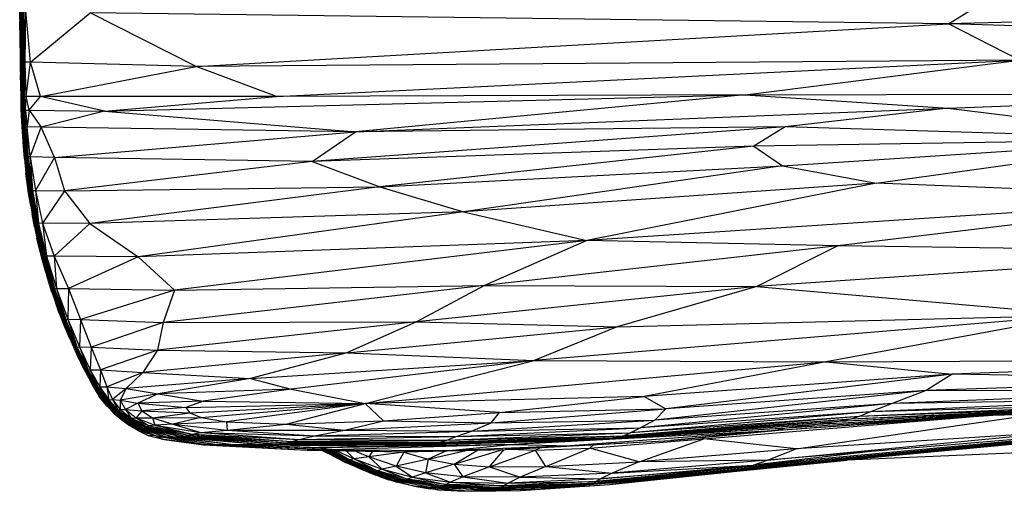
# Paper-space layout '_Posterior' of a CAD drawing. Header units: millimetres. Extents: x -674 to 124, y -13 to 1988.
# Tile 2 of 11: x -548 to -302, y -13 to 105. Entities that reach past the tile are written whole.
import ezdxf

# ---------------------------------------------------------------- set-up
doc = ezdxf.new("R2010")
doc.units = ezdxf.units.MM

psp = doc.layouts.new('_Posterior')

# ---------------------------------------------------------------- linework, layer by layer
at = {"color": 7, "linetype": 'Continuous', "lineweight": 25}
for p, q in [((-316.29, 103.7), (-302.66, 112.16)), ((-547.6, 95.42), (-547.77, 107.78)), ((-547.77, 107.78), (-547.72, 104.24)), ((-547.72, 106.59), (-547.54, 93.79)), ((-547.72, 106.59), (-547.6, 95.42)), ((-547.46, 93.76), (-547.65, 106.59)), ((-547.65, 106.59), (-547.54, 93.79)), ((-547.34, 93.86), (-547.53, 106.68)), ((-547.46, 93.76), (-547.53, 106.68)), ((-547.18, 93.93), (-547.36, 106.76)), ((-547.34, 93.86), (-547.36, 106.76)), ((-547.18, 93.93), (-547.16, 106.83)), ((-546.97, 94), (-547.16, 106.83)), ((-546.97, 94), (-546.92, 106.88)), ((-546.73, 94.06), (-546.92, 106.88)), ((-546.73, 94.06), (-546.65, 106.92)), ((-546.44, 94.11), (-546.65, 106.92)), ((-546.44, 94.11), (-546.2, 106.93)), ((-545.04, 94.1), (-546.2, 106.93)), ((-545.04, 94.1), (-530.18, 106.45)), ((-503.83, 93.09), (-530.18, 106.45)), ((-316.29, 103.7), (-530.18, 106.45)), ((-164.97, 107.6), (-316.29, 103.7)), ((-547.6, 95.42), (-547.72, 104.24)), ((-547.72, 104.24), (-547.53, 91.06)), ((-503.83, 93.09), (-316.29, 103.7)), ((-298.64, 94.65), (-316.29, 103.7)), ((-184.85, 99.74), (-316.29, 103.7)), ((-547.54, 93.79), (-547.6, 95.42)), ((-547.44, 85.57), (-547.6, 95.42)), ((-547.6, 95.42), (-547.53, 91.06)), ((-547.39, 84.78), (-547.54, 93.79)), ((-547.54, 93.79), (-547.44, 85.57)), ((-547.46, 93.76), (-547.54, 93.79)), ((-547.34, 93.86), (-547.46, 93.76)), ((-547.31, 85.21), (-547.46, 93.76)), ((-547.39, 84.78), (-547.46, 93.76)), ((-547.18, 93.93), (-547.34, 93.86)), ((-547.18, 85.31), (-547.34, 93.86)), ((-547.31, 85.21), (-547.34, 93.86)), ((-546.97, 94), (-547.18, 93.93)), ((-547, 85.39), (-547.18, 93.93)), ((-547.18, 85.31), (-547.18, 93.93)), ((-547, 85.39), (-546.97, 94)), ((-546.73, 94.06), (-546.97, 94)), ((-546.79, 85.46), (-546.97, 94)), ((-546.79, 85.46), (-546.73, 94.06)), ((-546.44, 94.11), (-546.73, 94.06)), ((-546.54, 85.52), (-546.73, 94.06)), ((-546.54, 85.52), (-546.44, 94.11)), ((-545.04, 94.1), (-546.44, 94.11)), ((-546.17, 85.57), (-546.44, 94.11)), ((-546.17, 85.57), (-545.04, 94.1)), ((-542.62, 85.58), (-545.04, 94.1)), ((-503.83, 93.09), (-545.04, 94.1)), ((-298.64, 94.65), (-503.83, 93.09)), ((-483.81, 85.59), (-298.64, 94.65)), ((-366.97, 85.96), (-298.64, 94.65)), ((-547.44, 85.57), (-547.53, 91.06)), ((-547.53, 91.06), (-547.42, 83.83)), ((-542.62, 85.58), (-503.83, 93.09)), ((-483.81, 85.59), (-503.83, 93.09)), ((-526.63, 81.95), (-366.97, 85.96)), ((-366.97, 85.96), (-483.81, 85.59)), ((-366.97, 85.96), (-464.07, 76.81)), ((-366.97, 85.96), (-213.38, 86.34)), ((-366.97, 85.96), (-316.42, 82.7)), ((-316.42, 82.7), (-213.38, 86.34)), ((-547.39, 84.78), (-547.44, 85.57)), ((-547.38, 82.32), (-547.44, 85.57)), ((-547.42, 83.83), (-547.44, 85.57)), ((-547.42, 83.83), (-547.36, 81.78)), ((-547.31, 85.21), (-547.39, 84.78)), ((-547.27, 81.87), (-547.39, 84.78)), ((-547.33, 81.64), (-547.39, 84.78)), ((-547.38, 82.32), (-547.39, 84.78)), ((-547.18, 85.31), (-547.31, 85.21)), ((-547.16, 81.97), (-547.31, 85.21)), ((-547.27, 81.87), (-547.31, 85.21)), ((-547, 85.39), (-547.18, 85.31)), ((-547.16, 81.97), (-547.18, 85.31)), ((-547.01, 82.03), (-547.18, 85.31)), ((-547.01, 82.03), (-547, 85.39)), ((-546.79, 85.46), (-547, 85.39)), ((-546.81, 82.09), (-547, 85.39)), ((-546.81, 82.09), (-546.79, 85.46)), ((-546.54, 85.52), (-546.79, 85.46)), ((-546.58, 82.14), (-546.79, 85.46)), ((-546.58, 82.14), (-546.54, 85.52)), ((-546.17, 85.57), (-546.54, 85.52)), ((-546.3, 82.17), (-546.54, 85.52)), ((-546.3, 82.17), (-546.17, 85.57)), ((-542.62, 85.58), (-546.17, 85.57)), ((-545.38, 82.19), (-546.17, 85.57)), ((-545.38, 82.19), (-542.62, 85.58)), ((-483.81, 85.59), (-542.62, 85.58)), ((-526.63, 81.95), (-542.62, 85.58)), ((-526.63, 81.95), (-483.81, 85.59)), ((-547.33, 81.64), (-547.38, 82.32)), ((-547.25, 79.31), (-547.38, 82.32)), ((-547.38, 82.32), (-547.36, 81.78)), ((-547.36, 81.78), (-547.25, 79.31)), ((-547.33, 81.64), (-547.27, 81.87)), ((-547.33, 81.64), (-547.14, 78.12)), ((-547.25, 79.31), (-547.33, 81.64)), ((-547.27, 81.87), (-547.16, 81.97)), ((-547.27, 81.87), (-547.03, 77.87)), ((-547.27, 81.87), (-547.14, 78.12)), ((-547.16, 81.97), (-547.01, 82.03)), ((-547.16, 81.97), (-547.03, 77.87)), ((-547.16, 81.97), (-546.91, 77.86)), ((-547.01, 82.03), (-546.81, 82.09)), ((-547.01, 82.03), (-546.74, 77.91)), ((-547.01, 82.03), (-546.91, 77.86)), ((-546.81, 82.09), (-546.58, 82.14)), ((-546.81, 82.09), (-546.74, 77.91)), ((-546.81, 82.09), (-546.54, 77.96)), ((-546.58, 82.14), (-546.3, 82.17)), ((-546.58, 82.14), (-546.54, 77.96)), ((-546.58, 82.14), (-546.3, 78)), ((-546.3, 82.17), (-545.38, 82.19)), ((-546.3, 82.17), (-546.3, 78)), ((-546.3, 82.17), (-545.94, 78.02)), ((-545.38, 82.19), (-545.94, 78.02)), ((-545.38, 82.19), (-542.43, 77.93)), ((-545.38, 82.19), (-526.63, 81.95)), ((-526.63, 81.95), (-542.43, 77.93)), ((-526.63, 81.95), (-464.07, 76.81)), ((-464.07, 76.81), (-316.42, 82.7)), ((-316.42, 82.7), (-357, 78.02)), ((-316.42, 82.7), (-255.59, 75)), ((-547.1, 77.17), (-547.25, 79.31)), ((-546.82, 73.11), (-547.25, 79.31)), ((-547.14, 78.12), (-547.25, 79.31)), ((-546.82, 73.11), (-547.14, 78.12)), ((-546.59, 71.15), (-547.14, 78.12)), ((-547.03, 77.87), (-547.14, 78.12)), ((-547.1, 77.17), (-546.82, 73.11)), ((-546.41, 70.41), (-547.03, 77.87)), ((-546.91, 77.86), (-547.03, 77.87)), ((-546.59, 71.15), (-547.03, 77.87)), ((-546.74, 77.91), (-546.91, 77.86)), ((-546.41, 70.41), (-546.91, 77.86)), ((-546.27, 70.34), (-546.91, 77.86)), ((-546.54, 77.96), (-546.74, 77.91)), ((-546.27, 70.34), (-546.74, 77.91)), ((-546.1, 70.4), (-546.74, 77.91)), ((-546.3, 78), (-546.54, 77.96)), ((-545.89, 70.46), (-546.54, 77.96)), ((-546.1, 70.4), (-546.54, 77.96)), ((-545.94, 78.02), (-546.3, 78)), ((-545.89, 70.46), (-546.3, 78)), ((-545.65, 70.51), (-546.3, 78)), ((-545.12, 70.55), (-545.94, 78.02)), ((-542.43, 77.93), (-545.94, 78.02)), ((-545.65, 70.51), (-545.94, 78.02)), ((-545.12, 70.55), (-542.43, 77.93)), ((-539.06, 70.38), (-542.43, 77.93)), ((-464.07, 76.81), (-542.43, 77.93)), ((-539.06, 70.38), (-464.07, 76.81)), ((-357, 78.02), (-474.89, 69.34)), ((-474.89, 69.34), (-464.07, 76.81)), ((-357, 78.02), (-464.07, 76.81)), ((-357, 78.02), (-364.83, 73.19)), ((-255.59, 75), (-357, 78.02)), ((-255.59, 75), (-364.83, 73.19)), ((-357.67, 68.27), (-255.59, 75)), ((-334.38, 63.97), (-255.59, 75)), ((-546.59, 71.15), (-546.82, 73.11)), ((-546.82, 73.11), (-546.2, 66.58)), ((-546.58, 70.13), (-546.82, 73.11)), ((-364.83, 73.19), (-474.89, 69.34)), ((-364.83, 73.19), (-458.06, 63.04)), ((-364.83, 73.19), (-357.67, 68.27)), ((-546.59, 71.15), (-546.2, 66.58)), ((-546.59, 71.15), (-545.6, 62.69)), ((-546.41, 70.41), (-546.59, 71.15)), ((-546.58, 70.13), (-546.2, 66.58)), ((-546.27, 70.34), (-546.41, 70.41)), ((-546.41, 70.41), (-545.37, 62.04)), ((-546.41, 70.41), (-545.6, 62.69)), ((-546.1, 70.4), (-546.27, 70.34)), ((-546.27, 70.34), (-545.37, 62.04)), ((-546.27, 70.34), (-545.21, 61.94)), ((-545.89, 70.46), (-546.1, 70.4)), ((-546.1, 70.4), (-545.21, 61.94)), ((-546.1, 70.4), (-545.04, 61.99)), ((-545.65, 70.51), (-545.89, 70.46)), ((-545.89, 70.46), (-545.04, 61.99)), ((-545.89, 70.46), (-544.84, 62.06)), ((-545.12, 70.55), (-545.65, 70.51)), ((-545.65, 70.51), (-544.84, 62.06)), ((-545.65, 70.51), (-544.58, 62.12)), ((-545.12, 70.55), (-544.58, 62.12)), ((-545.12, 70.55), (-543.86, 62.17)), ((-539.06, 70.38), (-545.12, 70.55)), ((-539.06, 70.38), (-543.86, 62.17)), ((-539.06, 70.38), (-536.63, 62.04)), ((-474.89, 69.34), (-539.06, 70.38)), ((-474.89, 69.34), (-536.63, 62.04)), ((-474.89, 69.34), (-458.06, 63.04)), ((-546.2, 66.58), (-545.6, 62.69)), ((-545.55, 61.47), (-546.2, 66.58)), ((-545.95, 64.51), (-546.2, 66.58)), ((-458.06, 63.04), (-357.67, 68.27)), ((-357.67, 68.27), (-437.17, 56.87)), ((-357.67, 68.27), (-334.38, 63.97)), ((-545.95, 64.51), (-545.55, 61.47)), ((-334.38, 63.97), (-437.17, 56.87)), ((-334.38, 63.97), (-406.48, 49.67)), ((-243.38, 60.37), (-334.38, 63.97)), ((-545.6, 62.69), (-544.68, 56.36)), ((-545.6, 62.69), (-544.27, 54.79)), ((-545.6, 62.69), (-545.37, 62.04)), ((-545.6, 62.69), (-545.55, 61.47)), ((-545.55, 61.47), (-544.68, 56.36)), ((-545.03, 58.36), (-545.55, 61.47)), ((-545.37, 62.04), (-545.21, 61.94)), ((-545.37, 62.04), (-543.95, 53.88)), ((-545.37, 62.04), (-544.27, 54.79)), ((-545.21, 61.94), (-545.04, 61.99)), ((-545.21, 61.94), (-543.95, 53.88)), ((-545.21, 61.94), (-543.76, 53.73)), ((-545.04, 61.99), (-544.84, 62.06)), ((-545.04, 61.99), (-543.59, 53.76)), ((-545.04, 61.99), (-543.76, 53.73)), ((-544.84, 62.06), (-544.58, 62.12)), ((-544.84, 62.06), (-543.59, 53.76)), ((-544.84, 62.06), (-543.38, 53.84)), ((-544.58, 62.12), (-543.86, 62.17)), ((-544.58, 62.12), (-543.1, 53.92)), ((-544.58, 62.12), (-543.38, 53.84)), ((-543.86, 62.17), (-536.63, 62.04)), ((-543.86, 62.17), (-542.05, 53.97)), ((-543.86, 62.17), (-543.1, 53.92)), ((-536.63, 62.04), (-542.05, 53.97)), ((-536.63, 62.04), (-458.06, 63.04)), ((-536.63, 62.04), (-530.33, 53.91)), ((-458.06, 63.04), (-530.33, 53.91)), ((-458.06, 63.04), (-437.17, 56.87)), ((-243.38, 60.37), (-406.48, 49.67)), ((-243.38, 60.37), (-343.94, 48.36)), ((-545.03, 58.36), (-544.68, 56.36)), ((-437.17, 56.87), (-530.33, 53.91)), ((-437.17, 56.87), (-518.28, 45.65)), ((-437.17, 56.87), (-406.48, 49.67)), ((-544.27, 54.79), (-544.68, 56.36)), ((-544.68, 56.36), (-543.46, 50.31)), ((-544.07, 53.08), (-544.68, 56.36)), ((-543.95, 53.88), (-544.27, 54.79)), ((-544.27, 54.79), (-542.44, 46.6)), ((-544.27, 54.79), (-543.46, 50.31)), ((-544.07, 53.08), (-543.46, 50.31)), ((-543.95, 53.88), (-542.44, 46.6)), ((-543.95, 53.88), (-542.06, 45.78)), ((-543.76, 53.73), (-543.95, 53.88)), ((-543.59, 53.76), (-543.76, 53.73)), ((-543.76, 53.73), (-541.84, 45.57)), ((-543.76, 53.73), (-542.06, 45.78)), ((-543.38, 53.84), (-543.59, 53.76)), ((-543.59, 53.76), (-541.84, 45.57)), ((-543.59, 53.76), (-541.66, 45.6)), ((-543.1, 53.92), (-543.38, 53.84)), ((-543.38, 53.84), (-541.66, 45.6)), ((-543.38, 53.84), (-541.45, 45.68)), ((-542.05, 53.97), (-543.1, 53.92)), ((-543.1, 53.92), (-541.12, 45.77)), ((-543.1, 53.92), (-541.45, 45.68)), ((-542.05, 53.97), (-541.12, 45.77)), ((-542.05, 53.97), (-539.17, 45.82)), ((-530.33, 53.91), (-542.05, 53.97)), ((-530.33, 53.91), (-539.17, 45.82)), ((-530.33, 53.91), (-518.28, 45.65)), ((-543.46, 50.31), (-542.44, 46.6)), ((-542.25, 45.26), (-543.46, 50.31)), ((-542.89, 47.87), (-543.46, 50.31)), ((-406.48, 49.67), (-518.28, 45.65)), ((-406.48, 49.67), (-509.2, 37.3)), ((-406.48, 49.67), (-431.98, 38.44)), ((-343.94, 48.36), (-406.48, 49.67)), ((-542.89, 47.87), (-542.25, 45.26)), ((-343.94, 48.36), (-431.98, 38.44)), ((-343.94, 48.36), (-364.11, 38.21)), ((-237.05, 46.9), (-364.11, 38.21)), ((-237.05, 46.9), (-343.94, 48.36)), ((-542.44, 46.6), (-540.2, 38.81)), ((-542.06, 45.78), (-542.44, 46.6)), ((-540.83, 40.36), (-542.44, 46.6)), ((-542.25, 45.26), (-542.44, 46.6)), ((-541.27, 41.81), (-542.25, 45.26)), ((-542.25, 45.26), (-540.83, 40.36)), ((-542.06, 45.78), (-540.2, 38.81)), ((-542.06, 45.78), (-539.68, 37.72)), ((-541.84, 45.57), (-542.06, 45.78)), ((-541.66, 45.6), (-541.84, 45.57)), ((-541.84, 45.57), (-539.68, 37.72)), ((-541.84, 45.57), (-539.45, 37.5)), ((-541.45, 45.68), (-541.66, 45.6)), ((-541.66, 45.6), (-539.45, 37.5)), ((-541.66, 45.6), (-539.27, 37.54)), ((-541.12, 45.77), (-541.45, 45.68)), ((-541.45, 45.68), (-539.06, 37.64)), ((-541.45, 45.68), (-539.27, 37.54)), ((-539.17, 45.82), (-541.12, 45.77)), ((-541.12, 45.77), (-538.63, 37.73)), ((-541.12, 45.77), (-539.06, 37.64)), ((-539.17, 45.82), (-538.63, 37.73)), ((-539.17, 45.82), (-535.61, 37.75)), ((-518.28, 45.65), (-539.17, 45.82)), ((-518.28, 45.65), (-535.61, 37.75)), ((-518.28, 45.65), (-509.2, 37.3)), ((-541.27, 41.81), (-540.83, 40.36)), ((-540.2, 38.81), (-540.83, 40.36)), ((-540.83, 40.36), (-538.86, 34.32)), ((-539.76, 36.82), (-540.83, 40.36)), ((-540.2, 38.81), (-538.86, 34.32)), ((-540.2, 38.81), (-537.28, 30.47)), ((-540.2, 38.81), (-539.68, 37.72)), ((-539.76, 36.82), (-538.86, 34.32)), ((-539.68, 37.72), (-537.28, 30.47)), ((-539.68, 37.72), (-536.89, 29.88)), ((-539.68, 37.72), (-539.45, 37.5)), ((-539.45, 37.5), (-539.27, 37.54)), ((-539.45, 37.5), (-536.69, 29.78)), ((-539.45, 37.5), (-536.89, 29.88)), ((-539.27, 37.54), (-539.06, 37.64)), ((-539.27, 37.54), (-536.52, 29.85)), ((-539.27, 37.54), (-536.69, 29.78)), ((-539.06, 37.64), (-538.63, 37.73)), ((-539.06, 37.64), (-536.3, 29.95)), ((-539.06, 37.64), (-536.52, 29.85)), ((-538.63, 37.73), (-535.61, 37.75)), ((-538.63, 37.73), (-535.8, 30.05)), ((-538.63, 37.73), (-536.3, 29.95)), ((-535.61, 37.75), (-535.8, 30.05)), ((-535.61, 37.75), (-509.2, 37.3)), ((-535.61, 37.75), (-532.58, 30.02)), ((-509.2, 37.3), (-532.58, 30.02)), ((-431.98, 38.44), (-512.01, 29.26)), ((-509.2, 37.3), (-512.01, 29.26)), ((-509.2, 37.3), (-431.98, 38.44)), ((-431.98, 38.44), (-448.86, 29.46)), ((-364.11, 38.21), (-448.86, 29.46)), ((-431.98, 38.44), (-364.11, 38.21)), ((-364.11, 38.21), (-398.85, 28.17)), ((-364.11, 38.21), (-283.54, 31.12)), ((-538.86, 34.32), (-537.28, 30.47)), ((-536.83, 28.89), (-538.86, 34.32)), ((-537.9, 31.6), (-538.86, 34.32)), ((-537.9, 31.6), (-536.83, 28.89)), ((-537.28, 30.47), (-536.89, 29.88)), ((-537.28, 30.47), (-534.23, 23.13)), ((-537.28, 30.47), (-534.21, 22.88)), ((-537.28, 30.47), (-536.83, 28.89)), ((-536.89, 29.88), (-534.23, 23.13)), ((-536.89, 29.88), (-533.99, 22.89)), ((-536.89, 29.88), (-536.69, 29.78)), ((-536.69, 29.78), (-536.52, 29.85)), ((-536.69, 29.78), (-533.81, 22.85)), ((-536.69, 29.78), (-533.99, 22.89)), ((-536.52, 29.85), (-536.3, 29.95)), ((-536.52, 29.85), (-533.64, 22.93)), ((-536.52, 29.85), (-533.81, 22.85)), ((-536.3, 29.95), (-535.8, 30.05)), ((-536.3, 29.95), (-533.64, 22.93)), ((-536.3, 29.95), (-533.42, 23.05)), ((-535.8, 30.05), (-532.58, 30.02)), ((-535.8, 30.05), (-532.89, 23.16)), ((-535.8, 30.05), (-533.42, 23.05)), ((-532.58, 30.02), (-532.89, 23.16)), ((-532.58, 30.02), (-512.01, 29.26)), ((-532.58, 30.02), (-529.98, 23.12)), ((-448.86, 29.46), (-513.46, 22.36)), ((-512.01, 29.26), (-448.86, 29.46)), ((-448.86, 29.46), (-466.24, 21.71)), ((-448.86, 29.46), (-398.85, 28.17)), ((-283.54, 31.12), (-419.55, 19.77)), ((-398.85, 28.17), (-283.54, 31.12)), ((-283.54, 31.12), (-346.82, 19.42)), ((-535.39, 25.43), (-536.83, 28.89)), ((-536.83, 28.89), (-534.21, 22.88)), ((-512.01, 29.26), (-529.98, 23.12)), ((-512.01, 29.26), (-513.46, 22.36)), ((-466.24, 21.71), (-398.85, 28.17)), ((-398.85, 28.17), (-419.55, 19.77)), ((-535.39, 25.43), (-532.93, 20.07)), ((-535.39, 25.43), (-534.21, 22.88)), ((-534.23, 23.13), (-532, 18.17)), ((-534.23, 23.13), (-531.61, 17.53)), ((-534.23, 23.13), (-533.99, 22.89)), ((-534.21, 22.88), (-534.23, 23.13)), ((-532, 18.17), (-534.21, 22.88)), ((-532.93, 20.07), (-534.21, 22.88)), ((-531.61, 17.53), (-533.99, 22.89)), ((-533.99, 22.89), (-531.29, 17.2)), ((-533.99, 22.89), (-533.81, 22.85)), ((-533.81, 22.85), (-533.64, 22.93)), ((-533.81, 22.85), (-531.08, 17.16)), ((-531.29, 17.2), (-533.81, 22.85)), ((-533.64, 22.93), (-533.42, 23.05)), ((-531.08, 17.16), (-533.64, 22.93)), ((-533.64, 22.93), (-530.91, 17.25)), ((-533.42, 23.05), (-532.89, 23.16)), ((-533.42, 23.05), (-530.7, 17.38)), ((-533.42, 23.05), (-530.91, 17.25)), ((-532.89, 23.16), (-530.7, 17.38)), ((-532.89, 23.16), (-530.17, 17.5)), ((-532.89, 23.16), (-529.98, 23.12)), ((-529.98, 23.12), (-530.17, 17.5)), ((-529.98, 23.12), (-513.46, 22.36)), ((-529.98, 23.12), (-527.67, 17.48)), ((-513.46, 22.36), (-527.67, 17.48)), ((-513.46, 22.36), (-517.05, 16.81)), ((-513.46, 22.36), (-466.24, 21.71)), ((-532.93, 20.07), (-532.43, 19.08)), ((-466.24, 21.71), (-517.05, 16.81)), ((-466.24, 21.71), (-490.23, 15.34)), ((-490.23, 15.34), (-419.55, 19.77)), ((-419.55, 19.77), (-480.12, 12.66)), ((-466.24, 21.71), (-419.55, 19.77)), ((-461.71, 9.06), (-419.55, 19.77)), ((-419.55, 19.77), (-346.82, 19.42)), ((-346.82, 19.42), (-201.6, 20.24)), ((-201.6, 20.24), (-315.44, 16.41)), ((-531.61, 17.53), (-532, 18.17)), ((-532, 18.17), (-529.91, 14.14)), ((-531.29, 17.2), (-531.61, 17.53)), ((-531.61, 17.53), (-529.28, 13.24)), ((-531.61, 17.53), (-529.91, 14.14)), ((-531.29, 17.2), (-529.28, 13.24)), ((-531.29, 17.2), (-528.84, 12.85)), ((-531.08, 17.16), (-531.29, 17.2)), ((-530.91, 17.25), (-531.08, 17.16)), ((-530.91, 17.25), (-530.7, 17.38)), ((-530.91, 17.25), (-528.62, 12.82)), ((-530.91, 17.25), (-528.44, 12.92)), ((-530.7, 17.38), (-530.17, 17.5)), ((-530.7, 17.38), (-528.44, 12.92)), ((-530.7, 17.38), (-528.23, 13.07)), ((-530.17, 17.5), (-527.67, 17.48)), ((-530.17, 17.5), (-527.77, 13.2)), ((-530.17, 17.5), (-528.23, 13.07)), ((-527.67, 17.48), (-527.77, 13.2)), ((-527.67, 17.48), (-526.08, 13.22)), ((-527.67, 17.48), (-517.05, 16.81)), ((-461.71, 9.06), (-346.82, 19.42)), ((-346.82, 19.42), (-392.2, 10.84)), ((-346.82, 19.42), (-315.44, 16.41)), ((-531.08, 17.16), (-528.62, 12.82)), ((-531.08, 17.16), (-528.84, 12.85)), ((-517.05, 16.81), (-526.08, 13.22)), ((-517.05, 16.81), (-521.2, 12.78)), ((-490.23, 15.34), (-521.2, 12.78)), ((-517.05, 16.81), (-490.23, 15.34)), ((-490.23, 15.34), (-513.27, 11.5)), ((-490.23, 15.34), (-480.12, 12.66)), ((-315.44, 16.41), (-392.2, 10.84)), ((-315.44, 16.41), (-386.73, 7.71)), ((-315.44, 16.41), (-321.9, 12.32)), ((-239.89, 15), (-321.9, 12.32)), ((-239.89, 15), (-315.44, 16.41)), ((-529.91, 14.14), (-529.28, 13.24)), ((-529.91, 14.14), (-528.03, 11.01)), ((-528.7, 12.05), (-529.91, 14.14)), ((-529.28, 13.24), (-528.84, 12.85)), ((-529.28, 13.24), (-526.87, 9.69)), ((-529.28, 13.24), (-528.03, 11.01)), ((-528.84, 12.85), (-528.62, 12.82)), ((-528.84, 12.85), (-526.51, 9.55)), ((-528.84, 12.85), (-526.87, 9.69)), ((-528.62, 12.82), (-528.44, 12.92)), ((-528.62, 12.82), (-526.29, 9.57)), ((-528.62, 12.82), (-526.51, 9.55)), ((-528.44, 12.92), (-528.23, 13.07)), ((-528.44, 12.92), (-526.29, 9.57)), ((-528.44, 12.92), (-526.11, 9.68)), ((-528.23, 13.07), (-527.77, 13.2)), ((-528.23, 13.07), (-525.91, 9.83)), ((-528.23, 13.07), (-526.11, 9.68)), ((-527.77, 13.2), (-526.08, 13.22)), ((-527.77, 13.2), (-525.55, 9.99)), ((-527.77, 13.2), (-525.91, 9.83)), ((-526.08, 13.22), (-521.2, 12.78)), ((-526.08, 13.22), (-524.66, 10.07)), ((-526.08, 13.22), (-525.55, 9.99)), ((-521.2, 12.78), (-524.66, 10.07)), ((-521.2, 12.78), (-522.7, 9.87)), ((-521.2, 12.78), (-513.27, 11.5)), ((-480.12, 12.66), (-513.27, 11.5)), ((-480.12, 12.66), (-502.03, 9.67)), ((-480.12, 12.66), (-461.71, 9.06)), ((-321.9, 12.32), (-389.48, 4.91)), ((-321.9, 12.32), (-386.73, 7.71)), ((-321.9, 12.32), (-330.35, 9.07)), ((-257.07, 12.04), (-321.9, 12.32)), ((-528.7, 12.05), (-528.03, 11.01)), ((-528.03, 11.01), (-526.87, 9.69)), ((-526.59, 9.04), (-528.03, 11.01)), ((-527.39, 10.04), (-528.03, 11.01)), ((-527.39, 10.04), (-526.59, 9.04)), ((-526.11, 9.68), (-525.91, 9.83)), ((-525.91, 9.83), (-525.55, 9.99)), ((-525.91, 9.83), (-523.69, 7.1)), ((-525.91, 9.83), (-523.49, 7.26)), ((-525.55, 9.99), (-524.66, 10.07)), ((-525.55, 9.99), (-523.23, 7.44)), ((-525.55, 9.99), (-523.49, 7.26)), ((-524.66, 10.07), (-522.7, 9.87)), ((-524.66, 10.07), (-522.71, 7.58)), ((-524.66, 10.07), (-523.23, 7.44)), ((-522.7, 9.87), (-522.71, 7.58)), ((-513.27, 11.5), (-522.7, 9.87)), ((-522.7, 9.87), (-521.39, 7.54)), ((-522.7, 9.87), (-518.33, 9.17)), ((-513.27, 11.5), (-518.33, 9.17)), ((-513.27, 11.5), (-502.03, 9.67)), ((-392.2, 10.84), (-461.71, 9.06)), ((-428.2, 6.8), (-392.2, 10.84)), ((-392.2, 10.84), (-386.73, 7.71)), ((-266.85, 10.02), (-335.74, 7.02)), ((-257.07, 12.04), (-330.35, 9.07)), ((-266.85, 10.02), (-330.35, 9.07)), ((-526.87, 9.69), (-526.51, 9.55)), ((-526.87, 9.69), (-524.45, 7.04)), ((-526.87, 9.69), (-524.72, 7.12)), ((-526.59, 9.04), (-526.87, 9.69)), ((-526.59, 9.04), (-524.72, 7.12)), ((-525.97, 8.38), (-526.59, 9.04)), ((-526.51, 9.55), (-526.29, 9.57)), ((-526.51, 9.55), (-524.16, 6.98)), ((-526.51, 9.55), (-524.45, 7.04)), ((-526.29, 9.57), (-526.11, 9.68)), ((-526.29, 9.57), (-523.9, 7)), ((-526.29, 9.57), (-524.16, 6.98)), ((-526.11, 9.68), (-523.9, 7)), ((-526.11, 9.68), (-523.69, 7.1)), ((-525.97, 8.38), (-524.2, 6.55)), ((-525.97, 8.38), (-524.72, 7.12)), ((-523.49, 7.26), (-523.23, 7.44)), ((-523.23, 7.44), (-522.71, 7.58)), ((-523.23, 7.44), (-520.42, 5.27)), ((-523.23, 7.44), (-520.67, 5.07)), ((-522.71, 7.58), (-520.42, 5.27)), ((-522.71, 7.58), (-519.98, 5.45)), ((-522.71, 7.58), (-521.39, 7.54)), ((-518.33, 9.17), (-521.39, 7.54)), ((-521.39, 7.54), (-519.98, 5.45)), ((-521.39, 7.54), (-518.72, 5.54)), ((-521.39, 7.54), (-517.37, 7.21)), ((-502.03, 9.67), (-518.33, 9.17)), ((-518.33, 9.17), (-517.37, 7.21)), ((-518.33, 9.17), (-506.38, 8.06)), ((-506.38, 8.06), (-517.37, 7.21)), ((-502.03, 9.67), (-506.38, 8.06)), ((-506.38, 8.06), (-461.71, 9.06)), ((-506.38, 8.06), (-505.38, 6.74)), ((-505.38, 6.74), (-461.71, 9.06)), ((-502.53, 5.58), (-461.71, 9.06)), ((-502.03, 9.67), (-461.71, 9.06)), ((-461.71, 9.06), (-496.27, 4.54)), ((-481.33, 3.96), (-461.71, 9.06)), ((-457.1, 4.74), (-461.71, 9.06)), ((-428.2, 6.8), (-461.71, 9.06)), ((-430.29, 4.22), (-386.73, 7.71)), ((-428.2, 6.8), (-386.73, 7.71)), ((-330.35, 9.07), (-393.04, 2.97)), ((-330.35, 9.07), (-389.48, 4.91)), ((-386.73, 7.71), (-389.48, 4.91)), ((-280.04, 7.59), (-343.63, 4.58)), ((-276.34, 8.04), (-340.65, 5.17)), ((-280.04, 7.59), (-340.65, 5.17)), ((-272.55, 8.77), (-338.58, 5.86)), ((-276.34, 8.04), (-338.58, 5.86)), ((-330.35, 9.07), (-335.74, 7.02)), ((-272.55, 8.77), (-335.74, 7.02)), ((-524.72, 7.12), (-524.45, 7.04)), ((-522.35, 5.03), (-524.72, 7.12)), ((-524.72, 7.12), (-522.34, 5)), ((-524.2, 6.55), (-524.72, 7.12)), ((-524.45, 7.04), (-524.16, 6.98)), ((-524.45, 7.04), (-522.11, 4.96)), ((-524.45, 7.04), (-522.35, 5.03)), ((-524.2, 6.55), (-522.34, 5)), ((-524.16, 6.98), (-523.9, 7)), ((-524.16, 6.98), (-521.61, 4.82)), ((-524.16, 6.98), (-522.11, 4.96)), ((-523.9, 7), (-523.69, 7.1)), ((-523.9, 7), (-521.61, 4.82)), ((-523.9, 7), (-521.19, 4.8)), ((-523.69, 7.1), (-523.49, 7.26)), ((-523.69, 7.1), (-521.19, 4.8)), ((-523.69, 7.1), (-520.9, 4.9)), ((-523.49, 7.26), (-520.9, 4.9)), ((-523.49, 7.26), (-520.67, 5.07)), ((-522.35, 5.03), (-522.11, 4.96)), ((-522.35, 5.03), (-520.44, 3.59)), ((-522.34, 5), (-522.35, 5.03)), ((-522.34, 5), (-521.92, 4.71)), ((-522.11, 4.96), (-521.61, 4.82)), ((-522.11, 4.96), (-519.38, 3.15)), ((-522.11, 4.96), (-520.44, 3.59)), ((-520.9, 4.9), (-520.67, 5.07)), ((-520.67, 5.07), (-520.42, 5.27)), ((-520.67, 5.07), (-516.37, 3.06)), ((-520.67, 5.07), (-516.81, 2.9)), ((-520.42, 5.27), (-519.98, 5.45)), ((-520.42, 5.27), (-516.02, 3.26)), ((-520.42, 5.27), (-516.37, 3.06)), ((-519.98, 5.45), (-518.72, 5.54)), ((-519.98, 5.45), (-515.52, 3.48)), ((-519.98, 5.45), (-516.02, 3.26)), ((-517.37, 7.21), (-518.72, 5.54)), ((-518.72, 5.54), (-514.67, 5.5)), ((-518.72, 5.54), (-514.13, 3.69)), ((-518.72, 5.54), (-515.52, 3.48)), ((-517.37, 7.21), (-514.67, 5.5)), ((-517.37, 7.21), (-505.38, 6.74)), ((-514.67, 5.5), (-505.38, 6.74)), ((-514.67, 5.5), (-502.53, 5.58)), ((-514.67, 5.5), (-514.13, 3.69)), ((-514.67, 5.5), (-509.59, 3.92)), ((-502.53, 5.58), (-509.59, 3.92)), ((-505.38, 6.74), (-502.53, 5.58)), ((-502.53, 5.58), (-496.27, 4.54)), ((-457.1, 4.74), (-428.2, 6.8)), ((-435.15, 2.16), (-389.48, 4.91)), ((-430.29, 4.22), (-428.2, 6.8)), ((-430.29, 4.22), (-389.48, 4.91)), ((-340.65, 5.17), (-399.16, 0.59)), ((-338.58, 5.86), (-397.27, 1.05)), ((-340.65, 5.17), (-397.27, 1.05)), ((-335.74, 7.02), (-395.56, 1.76)), ((-338.58, 5.86), (-395.56, 1.76)), ((-335.74, 7.02), (-393.04, 2.97)), ((-389.48, 4.91), (-393.04, 2.97)), ((-377.26, 0.25), (-311.9, 5.65)), ((-298.13, 6.61), (-359.93, 2.3)), ((-306.48, 6.16), (-359.93, 2.3)), ((-310.56, 5.94), (-356.71, 2.9)), ((-354.27, -2.24), (-294.52, 6.41)), ((-285.17, 7.31), (-348.98, 3.86)), ((-285.17, 7.31), (-343.63, 4.58)), ((-340.65, 5.17), (-343.63, 4.58)), ((-338.58, 5.86), (-340.65, 5.17)), ((-335.74, 7.02), (-338.58, 5.86)), ((-285, 6.68), (-305.31, 6.11)), ((-521.61, 4.82), (-521.19, 4.8)), ((-521.61, 4.82), (-518.2, 2.84)), ((-521.61, 4.82), (-519.38, 3.15)), ((-521.19, 4.8), (-520.9, 4.9)), ((-521.19, 4.8), (-517.41, 2.81)), ((-521.19, 4.8), (-518.2, 2.84)), ((-520.9, 4.9), (-517.41, 2.81)), ((-520.9, 4.9), (-516.81, 2.9)), ((-519.38, 3.15), (-520.44, 3.59)), ((-520.44, 3.59), (-518.12, 2.22)), ((-519.63, 3.12), (-520.44, 3.59)), ((-518.12, 2.22), (-519.63, 3.12)), ((-518.2, 2.84), (-519.38, 3.15)), ((-519.38, 3.15), (-513.87, 1.01)), ((-519.38, 3.15), (-518.12, 2.22)), ((-517.41, 2.81), (-518.2, 2.84)), ((-518.2, 2.84), (-511.54, 0.86)), ((-518.2, 2.84), (-513.87, 1.01)), ((-516.81, 2.9), (-517.41, 2.81)), ((-517.41, 2.81), (-509.47, 0.79)), ((-517.41, 2.81), (-511.54, 0.86)), ((-516.37, 3.06), (-516.81, 2.9)), ((-516.81, 2.9), (-507.62, 0.82)), ((-516.81, 2.9), (-509.47, 0.79)), ((-516.02, 3.26), (-516.37, 3.06)), ((-516.37, 3.06), (-507.62, 0.82)), ((-516.37, 3.06), (-506.42, 0.95)), ((-515.52, 3.48), (-516.02, 3.26)), ((-516.02, 3.26), (-506.42, 0.95)), ((-516.02, 3.26), (-505.68, 1.16)), ((-514.13, 3.69), (-515.52, 3.48)), ((-515.52, 3.48), (-504.82, 1.44)), ((-515.52, 3.48), (-505.68, 1.16)), ((-509.59, 3.92), (-514.13, 3.69)), ((-514.13, 3.69), (-502.62, 1.81)), ((-514.13, 3.69), (-504.82, 1.44)), ((-496.27, 4.54), (-509.59, 3.92)), ((-509.59, 3.92), (-502.62, 1.81)), ((-509.59, 3.92), (-496.09, 2.44)), ((-496.27, 4.54), (-496.09, 2.44)), ((-496.27, 4.54), (-481.33, 3.96)), ((-496.09, 2.44), (-481.33, 3.96)), ((-481.33, 3.96), (-457.1, 4.74)), ((-481.33, 3.96), (-466.82, 2.43)), ((-466.82, 2.43), (-457.1, 4.74)), ((-466.82, 2.43), (-430.29, 4.22)), ((-457.1, 4.74), (-430.29, 4.22)), ((-439.01, 0.81), (-393.04, 2.97)), ((-435.15, 2.16), (-430.29, 4.22)), ((-435.15, 2.16), (-393.04, 2.97)), ((-356.71, 2.9), (-424.54, -1.13)), ((-356.71, 2.9), (-409.41, -0.15)), ((-343.63, 4.58), (-402.58, 0.25)), ((-348.98, 3.86), (-402.58, 0.25)), ((-343.63, 4.58), (-399.16, 0.59)), ((-393.04, 2.97), (-395.56, 1.76)), ((-357.76, 2.46), (-379.01, 0.43)), ((-356.71, 2.9), (-359.93, 2.3)), ((-348.98, 3.86), (-356.71, 2.9)), ((-247.02, 4.59), (-354.27, -2.24)), ((-343.63, 4.58), (-348.98, 3.86)), ((-513.87, 1.01), (-518.12, 2.22)), ((-518.12, 2.22), (-515.75, 1.1)), ((-518.12, 2.22), (-517.04, 1.64)), ((-515.75, 1.1), (-517.04, 1.64)), ((-513.87, 1.01), (-515.75, 1.1)), ((-515.75, 1.1), (-511.77, 0.11)), ((-513.87, 1.01), (-511.54, 0.86)), ((-499.02, -1.13), (-513.87, 1.01)), ((-513.87, 1.01), (-500.93, -1.24)), ((-513.87, 1.01), (-511.77, 0.11)), ((-500.93, -1.24), (-511.77, 0.11)), ((-511.77, 0.11), (-501.98, -1.22)), ((-511.54, 0.86), (-509.47, 0.79)), ((-511.54, 0.86), (-494.51, -1.14)), ((-511.54, 0.86), (-499.02, -1.13)), ((-509.47, 0.79), (-507.62, 0.82)), ((-509.47, 0.79), (-488.21, -1.1)), ((-509.47, 0.79), (-494.51, -1.14)), ((-507.62, 0.82), (-506.42, 0.95)), ((-507.62, 0.82), (-483.88, -0.94)), ((-507.62, 0.82), (-488.21, -1.1)), ((-506.42, 0.95), (-505.68, 1.16)), ((-506.42, 0.95), (-481.45, -0.7)), ((-506.42, 0.95), (-483.88, -0.94)), ((-505.68, 1.16), (-504.82, 1.44)), ((-505.68, 1.16), (-479.93, -0.37)), ((-505.68, 1.16), (-481.45, -0.7)), ((-504.82, 1.44), (-502.62, 1.81)), ((-504.82, 1.44), (-478.09, 0.14)), ((-504.82, 1.44), (-479.93, -0.37)), ((-502.62, 1.81), (-496.09, 2.44)), ((-502.62, 1.81), (-478.09, 0.14)), ((-502.62, 1.81), (-474.29, 0.98)), ((-496.09, 2.44), (-474.29, 0.98)), ((-496.09, 2.44), (-466.82, 2.43)), ((-479.93, -0.37), (-478.09, 0.14)), ((-478.09, 0.14), (-474.29, 0.98)), ((-478.09, 0.14), (-439.01, 0.81)), ((-478.09, 0.14), (-441.37, -0.03)), ((-474.29, 0.98), (-466.82, 2.43)), ((-474.29, 0.98), (-435.15, 2.16)), ((-474.29, 0.98), (-439.01, 0.81)), ((-466.82, 2.43), (-435.15, 2.16)), ((-450.25, -1.2), (-402.58, 0.25)), ((-445.64, -0.9), (-399.16, 0.59)), ((-445.64, -0.9), (-402.58, 0.25)), ((-443.17, -0.55), (-397.27, 1.05)), ((-443.17, -0.55), (-399.16, 0.59)), ((-441.37, -0.03), (-395.56, 1.76)), ((-441.37, -0.03), (-397.27, 1.05)), ((-441.37, -0.03), (-439.01, 0.81)), ((-439.01, 0.81), (-435.15, 2.16)), ((-439.01, 0.81), (-395.56, 1.76)), ((-359.93, 2.3), (-424.54, -1.13)), ((-359.93, 2.3), (-410.62, -1.48)), ((-402.58, 0.25), (-409.41, -0.15)), ((-405.67, -2.08), (-377.26, 0.25)), ((-399.16, 0.59), (-402.58, 0.25)), ((-397.27, 1.05), (-399.16, 0.59)), ((-395.56, 1.76), (-397.27, 1.05)), ((-393.39, -5.43), (-377.26, 0.25)), ((-358.71, 2.39), (-385.53, -0.15)), ((-385.53, -0.15), (-359.55, 2.33)), ((-359.93, 2.3), (-385.53, -0.15)), ((-379.01, 0.43), (-385.53, -0.15)), ((-377.26, 0.25), (-377.83, 0.54)), ((-354.27, -2.24), (-377.26, 0.25)), ((-293.22, 0.34), (-365, -6.26)), ((-276.16, 2.11), (-361.44, -5.07)), ((-361.44, -5.07), (-290.92, 1.79)), ((-500.93, -1.24), (-501.98, -1.22)), ((-501.98, -1.22), (-476.1, -2.54)), ((-499.02, -1.13), (-500.93, -1.24)), ((-470.26, -2.49), (-500.93, -1.24)), ((-500.93, -1.24), (-476.1, -2.54)), ((-499.02, -1.13), (-494.51, -1.14)), ((-472.71, -2), (-499.02, -1.13)), ((-499.02, -1.13), (-470.26, -2.49)), ((-494.51, -1.14), (-488.21, -1.1)), ((-494.51, -1.14), (-458.92, -1.57)), ((-494.51, -1.14), (-472.71, -2)), ((-488.21, -1.1), (-483.88, -0.94)), ((-488.21, -1.1), (-450.25, -1.2)), ((-488.21, -1.1), (-458.92, -1.57)), ((-483.88, -0.94), (-481.45, -0.7)), ((-483.88, -0.94), (-445.64, -0.9)), ((-483.88, -0.94), (-450.25, -1.2)), ((-481.45, -0.7), (-479.93, -0.37)), ((-481.45, -0.7), (-443.17, -0.55)), ((-481.45, -0.7), (-445.64, -0.9)), ((-479.93, -0.37), (-441.37, -0.03)), ((-479.93, -0.37), (-443.17, -0.55)), ((-424.54, -1.13), (-472.71, -2)), ((-472.71, -2), (-458.92, -1.57)), ((-472.71, -2), (-470.26, -2.49)), ((-424.54, -1.13), (-470.26, -2.49)), ((-458.92, -1.57), (-409.41, -0.15)), ((-458.92, -1.57), (-424.54, -1.13)), ((-458.92, -1.57), (-450.25, -1.2)), ((-452.08, -2.94), (-426.79, -2.4)), ((-450.25, -1.2), (-409.41, -0.15)), ((-450.25, -1.2), (-445.64, -0.9)), ((-445.64, -0.9), (-443.17, -0.55)), ((-443.17, -0.55), (-441.37, -0.03)), ((-424.54, -1.13), (-439.9, -2.63)), ((-410.62, -1.48), (-439.9, -2.63)), ((-439.9, -2.63), (-426.79, -2.4)), ((-439.5, -6.05), (-427.34, -2.41)), ((-430.72, -6.7), (-427.06, -2.4)), ((-426.79, -2.4), (-385.53, -0.15)), ((-410.62, -1.48), (-426.79, -2.4)), ((-425.7, -2.34), (-419.28, -2.54)), ((-409.41, -0.15), (-424.54, -1.13)), ((-424.54, -1.13), (-410.62, -1.48)), ((-417.91, -1.91), (-419.28, -2.54)), ((-419.28, -2.54), (-405.67, -2.08)), ((-416.67, -6.6), (-405.67, -2.08)), ((-410.62, -1.48), (-385.53, -0.15)), ((-405.67, -2.08), (-404.76, -1.2)), ((-393.39, -5.43), (-405.67, -2.08)), ((-354.27, -2.24), (-393.39, -5.43)), ((-298.69, -1.01), (-367.19, -7.43)), ((-299.28, -0.82), (-366.81, -7.24)), ((-297.88, -0.53), (-366.43, -7.03)), ((-296.08, -0.18), (-365.93, -6.75)), ((-361.44, -5.07), (-354.27, -2.24)), ((-236.37, -0.63), (-341.55, -5.03)), ((-470.26, -2.49), (-476.1, -2.54)), ((-476.1, -2.54), (-452.08, -2.94)), ((-471.1, -3.33), (-472.43, -2.6)), ((-471.1, -3.33), (-472.42, -2.6)), ((-472.37, -2.6), (-471.1, -3.33)), ((-468.13, -4.71), (-472.14, -2.61)), ((-471.96, -2.61), (-468.13, -4.71)), ((-467.07, -5.01), (-471.82, -2.61)), ((-471.55, -2.62), (-467.07, -5.01)), ((-471.44, -2.62), (-466.34, -5.14)), ((-471.12, -2.62), (-466.34, -5.14)), ((-468.13, -4.71), (-471.1, -3.33)), ((-466.56, -5.59), (-471.1, -3.33)), ((-465.92, -5.11), (-471, -2.63)), ((-470.57, -2.63), (-465.92, -5.11)), ((-465.53, -4.97), (-470.39, -2.64)), ((-470.26, -2.49), (-439.9, -2.63)), ((-470.26, -2.49), (-452.08, -2.94)), ((-469.47, -2.65), (-465.53, -4.97)), ((-468.94, -2.66), (-464.41, -4.73)), ((-467.07, -5.01), (-468.13, -4.71)), ((-461.69, -7.54), (-468.13, -4.71)), ((-468.13, -4.71), (-466.56, -5.59)), ((-468.13, -4.71), (-462.64, -7.31)), ((-466.43, -2.7), (-464.41, -4.73)), ((-464.41, -4.73), (-465.53, -4.97)), ((-460.79, -4.22), (-464.42, -2.73)), ((-460.79, -4.22), (-464.41, -4.73)), ((-464.41, -4.73), (-457.43, -7.32)), ((-464.41, -4.73), (-458.64, -7.68)), ((-459.83, -2.81), (-460.79, -4.22)), ((-452.05, -3.02), (-460.79, -4.22)), ((-453.92, -6.52), (-460.79, -4.22)), ((-460.79, -4.22), (-457.43, -7.32)), ((-452.05, -3.02), (-453.92, -6.52)), ((-445.99, -4.8), (-453.92, -6.52)), ((-452.3, -2.94), (-452.05, -3.02)), ((-439.9, -2.63), (-452.08, -2.94)), ((-451.81, -2.93), (-452.05, -3.02)), ((-452.05, -3.02), (-451.46, -2.93)), ((-452.05, -3.02), (-445.99, -4.8)), ((-445.99, -4.8), (-446.64, -8.21)), ((-445.99, -4.8), (-436.49, -2.6)), ((-441.38, -2.71), (-445.99, -4.8)), ((-445.99, -4.8), (-439.5, -6.05)), ((-439.5, -6.05), (-433.67, -2.54)), ((-430.72, -6.7), (-419.28, -2.54)), ((-416.67, -6.6), (-419.28, -2.54)), ((-350.21, -4.9), (-365.93, -6.75)), ((-334.91, -2.83), (-365, -6.26)), ((-466.34, -5.14), (-467.07, -5.01)), ((-460.33, -7.85), (-467.07, -5.01)), ((-467.07, -5.01), (-461.69, -7.54)), ((-462.64, -7.31), (-466.56, -5.59)), ((-465.92, -5.11), (-466.34, -5.14)), ((-466.34, -5.14), (-459.52, -7.93)), ((-466.34, -5.14), (-460.33, -7.85)), ((-465.53, -4.97), (-465.92, -5.11)), ((-459.08, -7.86), (-465.92, -5.11)), ((-465.92, -5.11), (-459.52, -7.93)), ((-458.64, -7.68), (-465.53, -4.97)), ((-465.53, -4.97), (-459.08, -7.86)), ((-461.69, -7.54), (-462.64, -7.31)), ((-457.89, -9.18), (-462.64, -7.31)), ((-462.64, -7.31), (-459.06, -8.75)), ((-457.43, -7.32), (-458.64, -7.68)), ((-453.92, -6.52), (-457.43, -7.32)), ((-457.43, -7.32), (-449.92, -9.29)), ((-457.43, -7.32), (-451.13, -9.78)), ((-446.64, -8.21), (-453.92, -6.52)), ((-453.92, -6.52), (-449.92, -9.29)), ((-439.5, -6.05), (-446.64, -8.21)), ((-439.5, -6.05), (-430.72, -6.7)), ((-439.5, -6.05), (-437.33, -9.19)), ((-430.72, -6.7), (-437.33, -9.19)), ((-430.72, -6.7), (-416.67, -6.6)), ((-430.72, -6.7), (-423.05, -9.32)), ((-416.67, -6.6), (-423.05, -9.32)), ((-416.67, -6.6), (-393.39, -5.43)), ((-416.67, -6.6), (-400.14, -8.28)), ((-405.21, -10.96), (-366.81, -7.24)), ((-366.43, -7.03), (-404.65, -10.74)), ((-404.65, -10.74), (-366.81, -7.24)), ((-365.93, -6.75), (-404.17, -10.4)), ((-404.17, -10.4), (-366.43, -7.03)), ((-403.08, -9.71), (-365, -6.26)), ((-365.93, -6.75), (-403.08, -9.71)), ((-361.44, -5.07), (-400.14, -8.28)), ((-393.39, -5.43), (-400.14, -8.28)), ((-400.14, -8.28), (-365, -6.26)), ((-361.44, -5.07), (-393.39, -5.43)), ((-343.6, -5.22), (-382.73, -9.14)), ((-369.11, -7.79), (-341.54, -5.03)), ((-361.41, -6.73), (-367.19, -7.43)), ((-367.19, -7.43), (-366.81, -7.24)), ((-366.81, -7.24), (-360.18, -6.44)), ((-366.81, -7.24), (-366.43, -7.03)), ((-357.01, -5.91), (-366.43, -7.03)), ((-366.43, -7.03), (-365.93, -6.75)), ((-365.93, -6.75), (-365, -6.26)), ((-365, -6.26), (-361.44, -5.07)), ((-460.33, -7.85), (-461.69, -7.54)), ((-454.62, -10.02), (-461.69, -7.54)), ((-461.69, -7.54), (-457.89, -9.18)), ((-459.52, -7.93), (-460.33, -7.85)), ((-452.95, -10.16), (-460.33, -7.85)), ((-460.33, -7.85), (-454.62, -10.02)), ((-459.08, -7.86), (-459.52, -7.93)), ((-459.52, -7.93), (-452.1, -10.14)), ((-459.52, -7.93), (-452.95, -10.16)), ((-458.64, -7.68), (-459.08, -7.86)), ((-451.61, -10.02), (-459.08, -7.86)), ((-459.08, -7.86), (-452.1, -10.14)), ((-457.89, -9.18), (-459.06, -8.75)), ((-451.13, -9.78), (-458.64, -7.68)), ((-458.64, -7.68), (-451.61, -10.02)), ((-454.62, -10.02), (-457.89, -9.18)), ((-453.91, -10.52), (-457.89, -9.18)), ((-457.89, -9.18), (-455.76, -9.93)), ((-451.13, -9.78), (-451.61, -10.02)), ((-449.92, -9.29), (-451.13, -9.78)), ((-441.57, -11.12), (-451.13, -9.78)), ((-451.13, -9.78), (-442.1, -11.42)), ((-446.64, -8.21), (-449.92, -9.29)), ((-449.92, -9.29), (-440.4, -10.5)), ((-449.92, -9.29), (-441.57, -11.12)), ((-437.33, -9.19), (-446.64, -8.21)), ((-446.64, -8.21), (-440.4, -10.5)), ((-437.33, -9.19), (-440.4, -10.5)), ((-423.05, -9.32), (-437.33, -9.19)), ((-437.33, -9.19), (-426.03, -10.78)), ((-423.05, -9.32), (-426.03, -10.78)), ((-403.08, -9.71), (-426.03, -10.78)), ((-400.14, -8.28), (-423.05, -9.32)), ((-423.05, -9.32), (-403.08, -9.71)), ((-382.73, -9.14), (-417.85, -12.18)), ((-411.34, -11.59), (-382.73, -9.14)), ((-367.19, -7.43), (-407.14, -11.2)), ((-407.14, -11.2), (-373.32, -8.02)), ((-405.21, -10.96), (-367.19, -7.43)), ((-403.08, -9.71), (-404.17, -10.4)), ((-400.14, -8.28), (-403.08, -9.71)), ((-400.79, -11.09), (-369.11, -7.79)), ((-400.79, -11.09), (-376.38, -8.55)), ((-382.73, -9.14), (-400.79, -11.09)), ((-369.11, -7.79), (-382.73, -9.14)), ((-382.73, -9.14), (-373.32, -8.02)), ((-376.38, -8.55), (-369.11, -7.79)), ((-367.19, -7.43), (-373.32, -8.02)), ((-453.91, -10.52), (-455.76, -9.93)), ((-452.95, -10.16), (-454.62, -10.02)), ((-445.52, -11.85), (-454.62, -10.02)), ((-454.62, -10.02), (-453.91, -10.52)), ((-454.62, -10.02), (-449.48, -11.55)), ((-449.48, -11.55), (-453.91, -10.52)), ((-452.1, -10.14), (-452.95, -10.16)), ((-443.86, -11.71), (-452.95, -10.16)), ((-452.95, -10.16), (-445.52, -11.85)), ((-451.61, -10.02), (-452.1, -10.14)), ((-452.1, -10.14), (-442.75, -11.59)), ((-452.1, -10.14), (-443.86, -11.71)), ((-442.1, -11.42), (-451.61, -10.02)), ((-451.61, -10.02), (-442.75, -11.59)), ((-445.52, -11.85), (-449.48, -11.55)), ((-443.58, -12.47), (-449.48, -11.55)), ((-449.48, -11.55), (-445.52, -12.2)), ((-443.86, -11.71), (-445.52, -11.85)), ((-432.82, -12.45), (-445.52, -11.85)), ((-445.52, -11.85), (-435.28, -12.74)), ((-445.52, -11.85), (-443.58, -12.47)), ((-443.58, -12.47), (-445.52, -12.2)), ((-442.75, -11.59), (-443.86, -11.71)), ((-430.14, -12.22), (-443.86, -11.71)), ((-443.86, -11.71), (-432.82, -12.45)), ((-442.1, -11.42), (-442.75, -11.59)), ((-442.75, -11.59), (-428.49, -12.03)), ((-442.75, -11.59), (-430.14, -12.22)), ((-441.57, -11.12), (-442.1, -11.42)), ((-427.7, -11.82), (-442.1, -11.42)), ((-442.1, -11.42), (-428.49, -12.03)), ((-440.4, -10.5), (-441.57, -11.12)), ((-427.17, -11.48), (-441.57, -11.12)), ((-441.57, -11.12), (-427.7, -11.82)), ((-440.4, -10.5), (-426.03, -10.78)), ((-440.4, -10.5), (-427.17, -11.48)), ((-417.85, -12.18), (-435.28, -12.74)), ((-411.34, -11.59), (-432.82, -12.45)), ((-432.82, -12.45), (-417.85, -12.18)), ((-430.14, -12.22), (-432.82, -12.45)), ((-407.14, -11.2), (-430.14, -12.22)), ((-430.14, -12.22), (-411.34, -11.59)), ((-428.49, -12.03), (-430.14, -12.22)), ((-428.49, -12.03), (-405.21, -10.96)), ((-428.49, -12.03), (-407.14, -11.2)), ((-427.7, -11.82), (-428.49, -12.03)), ((-404.65, -10.74), (-427.7, -11.82)), ((-427.7, -11.82), (-405.21, -10.96)), ((-427.17, -11.48), (-427.7, -11.82)), ((-404.17, -10.4), (-427.17, -11.48)), ((-427.17, -11.48), (-404.65, -10.74)), ((-426.03, -10.78), (-427.17, -11.48)), ((-426.03, -10.78), (-404.17, -10.4)), ((-422.98, -12.57), (-400.79, -11.09)), ((-417.85, -12.18), (-422.98, -12.57)), ((-417.85, -12.18), (-400.79, -11.09)), ((-411.34, -11.59), (-417.85, -12.18)), ((-407.14, -11.2), (-411.34, -11.59)), ((-405.21, -10.96), (-407.14, -11.2)), ((-404.65, -10.74), (-405.21, -10.96)), ((-404.17, -10.4), (-404.65, -10.74)), ((-435.28, -12.74), (-443.58, -12.47)), ((-443.58, -12.47), (-437.02, -12.81)), ((-437.02, -12.81), (-422.98, -12.57)), ((-435.28, -12.74), (-437.02, -12.81)), ((-432.82, -12.45), (-435.28, -12.74)), ((-435.28, -12.74), (-422.98, -12.57))]:
    psp.add_line(p, q, dxfattribs=at)

doc.saveas('drawing.dxf')
